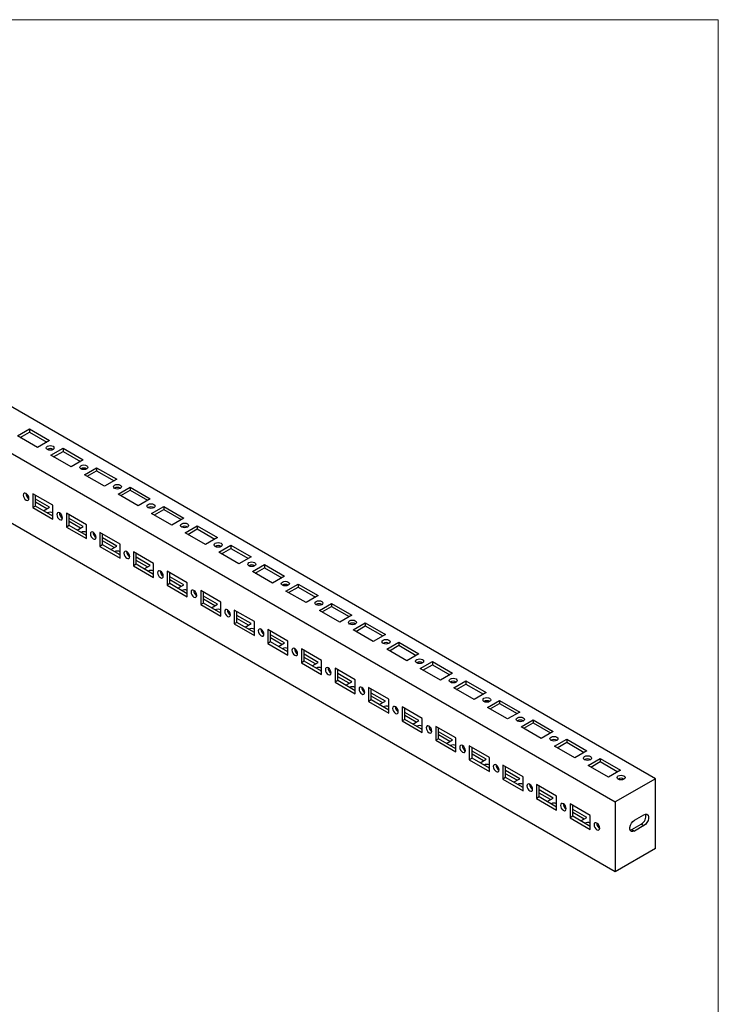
# Model space of a CAD drawing. Header units: millimetres. Extents: x 0 to 1295, y 0 to 838.
# Tile 4 of 4: x 1020 to 1295, y 450 to 838. Entities that reach past the tile are written whole.
import ezdxf

# ---------------------------------------------------------------- set-up
doc = ezdxf.new("R2010")
doc.units = ezdxf.units.MM
doc.header["$LTSCALE"] = 3

msp = doc.modelspace()

# ---------------------------------------------------------------- linework, layer by layer
at = {"color": 7, "linetype": 'Continuous', "lineweight": 18}
for p in [(0, 838.2), (1295.4, 0)]:
    msp.add_line(p, (1295.4, 838.2), dxfattribs=at)
for p, q in [((1270.54, 538.58), (792.19, 814.73)), ((776.28, 805.55), (1254.63, 529.4)), ((1254.63, 501.84), (776.28, 777.99)), ((1018.64, 673.9), (1023.41, 676.66)), ((1023.41, 676.66), (1031.36, 672.07)), ((1023.41, 676.66), (1023.41, 675.43)), ((1026.59, 669.31), (1018.64, 673.9)), ((1019.7, 673.29), (1023.41, 675.43)), ((1023.41, 675.43), (1030.3, 671.45)), ((1031.36, 672.07), (1026.59, 669.31)), ((1031.89, 666.25), (1036.67, 669.01)), ((1036.67, 669.01), (1044.62, 664.41)), ((1036.67, 669.01), (1036.67, 667.78)), ((1039.85, 661.66), (1031.89, 666.25)), ((1032.96, 665.64), (1036.67, 667.78)), ((1036.67, 667.78), (1043.56, 663.8)), ((1044.62, 664.41), (1039.85, 661.66)), ((1045.15, 658.6), (1049.93, 661.35)), ((1049.93, 661.35), (1057.88, 656.76)), ((1049.93, 661.35), (1049.93, 660.13)), ((1053.11, 654), (1045.15, 658.6)), ((1046.21, 657.98), (1049.93, 660.13)), ((1049.93, 660.13), (1056.82, 656.15)), ((1057.88, 656.76), (1053.11, 654)), ((1058.41, 650.94), (1063.18, 653.7)), ((1063.18, 653.7), (1071.14, 649.11)), ((1063.18, 653.7), (1063.18, 652.47)), ((1023, 650.09), (1022.49, 649.8)), ((1032.69, 646.5), (1024.74, 651.09)), ((1024.74, 651.09), (1024.74, 645.58)), ((1025.8, 646.19), (1025.8, 650.48)), ((1066.37, 646.35), (1058.41, 650.94)), ((1059.47, 650.33), (1063.18, 652.47)), ((1063.18, 652.47), (1070.08, 648.49)), ((1071.14, 649.11), (1066.37, 646.35)), ((1025.8, 646.19), (1024.74, 645.58)), ((1024.74, 645.58), (1032.69, 640.99)), ((1031.36, 645.73), (1025.8, 648.95)), ((1030.3, 645.12), (1025.8, 647.72)), ((1032.69, 642.21), (1025.8, 646.19)), ((1028.98, 644.36), (1031.36, 645.73)), ((1032.69, 640.99), (1032.69, 646.5)), ((1071.67, 643.29), (1076.44, 646.04)), ((1076.44, 646.04), (1084.4, 641.45)), ((1076.44, 646.04), (1076.44, 644.82)), ((1032.69, 642.29), (1032.32, 642.43)), ((1036.26, 642.44), (1035.75, 642.14)), ((1045.95, 638.85), (1037.99, 643.44)), ((1037.99, 643.44), (1037.99, 637.93)), ((1039.05, 638.54), (1039.05, 642.83)), ((1079.62, 638.7), (1071.67, 643.29)), ((1072.73, 642.68), (1076.44, 644.82)), ((1076.44, 644.82), (1083.34, 640.84)), ((1084.4, 641.45), (1079.62, 638.7)), ((1039.05, 638.54), (1037.99, 637.93)), ((1037.99, 637.93), (1045.95, 633.34)), ((1044.62, 638.08), (1039.05, 641.29)), ((1043.56, 637.47), (1039.05, 640.07)), ((1045.95, 634.56), (1039.05, 638.54)), ((1042.24, 636.7), (1044.62, 638.08)), ((1045.95, 633.34), (1045.95, 638.85)), ((1084.93, 635.63), (1089.7, 638.39)), ((1089.7, 638.39), (1097.66, 633.8)), ((1089.7, 638.39), (1089.7, 637.16)), ((1045.95, 634.63), (1045.57, 634.78)), ((1049.52, 634.78), (1049.01, 634.49)), ((1059.21, 631.19), (1051.25, 635.79)), ((1051.25, 635.79), (1051.25, 630.27)), ((1052.31, 630.89), (1052.31, 635.17)), ((1057.88, 630.43), (1052.31, 633.64)), ((1092.88, 631.04), (1084.93, 635.63)), ((1085.99, 635.02), (1089.7, 637.16)), ((1089.7, 637.16), (1096.59, 633.19)), ((1097.66, 633.8), (1092.88, 631.04)), ((1052.31, 630.89), (1051.25, 630.27)), ((1051.25, 630.27), (1059.21, 625.68)), ((1056.82, 629.81), (1052.31, 632.42)), ((1059.21, 626.91), (1052.31, 630.89)), ((1055.5, 629.05), (1057.88, 630.43)), ((1059.21, 625.68), (1059.21, 631.19)), ((1098.19, 627.98), (1102.96, 630.74)), ((1102.96, 630.74), (1110.91, 626.14)), ((1102.96, 630.74), (1102.96, 629.51)), ((1059.21, 626.98), (1058.83, 627.12)), ((1062.78, 627.13), (1062.27, 626.83)), ((1072.46, 623.54), (1064.51, 628.13)), ((1064.51, 628.13), (1064.51, 622.62)), ((1065.57, 623.23), (1065.57, 627.52)), ((1071.14, 622.77), (1065.57, 625.99)), ((1106.14, 623.39), (1098.19, 627.98)), ((1099.25, 627.37), (1102.96, 629.51)), ((1102.96, 629.51), (1109.85, 625.53)), ((1110.91, 626.14), (1106.14, 623.39)), ((1065.57, 623.23), (1064.51, 622.62)), ((1064.51, 622.62), (1072.46, 618.03)), ((1070.08, 622.16), (1065.57, 624.76)), ((1072.46, 619.25), (1065.57, 623.23)), ((1068.75, 621.39), (1071.14, 622.77)), ((1072.46, 618.03), (1072.46, 623.54)), ((1111.44, 620.33), (1116.22, 623.08)), ((1116.22, 623.08), (1124.17, 618.49)), ((1116.22, 623.08), (1116.22, 621.86)), ((1072.46, 619.33), (1072.09, 619.47)), ((1076.04, 619.48), (1075.52, 619.18)), ((1085.72, 615.89), (1077.77, 620.48)), ((1077.77, 620.48), (1077.77, 614.97)), ((1078.83, 615.58), (1078.83, 619.87)), ((1084.4, 615.12), (1078.83, 618.33)), ((1119.4, 615.73), (1111.44, 620.33)), ((1112.5, 619.71), (1116.22, 621.86)), ((1116.22, 621.86), (1123.11, 617.88)), ((1124.17, 618.49), (1119.4, 615.73)), ((1078.83, 615.58), (1077.77, 614.97)), ((1077.77, 614.97), (1085.72, 610.37)), ((1083.34, 614.51), (1078.83, 617.11)), ((1085.72, 611.6), (1078.83, 615.58)), ((1082.01, 613.74), (1084.4, 615.12)), ((1085.72, 610.37), (1085.72, 615.89)), ((1124.7, 612.67), (1129.48, 615.43)), ((1125.76, 612.06), (1129.48, 614.2)), ((1129.48, 615.43), (1137.43, 610.84)), ((1129.48, 615.43), (1129.48, 614.2)), ((1129.48, 614.2), (1136.37, 610.22)), ((1085.72, 611.67), (1085.35, 611.82)), ((1089.29, 611.82), (1088.78, 611.53)), ((1098.98, 608.23), (1091.03, 612.82)), ((1091.03, 612.82), (1091.03, 607.31)), ((1092.09, 607.92), (1092.09, 612.21)), ((1097.66, 607.46), (1092.09, 610.68)), ((1132.66, 608.08), (1124.7, 612.67)), ((1137.43, 610.84), (1132.66, 608.08)), ((1092.09, 607.92), (1091.03, 607.31)), ((1091.03, 607.31), (1098.98, 602.72)), ((1096.59, 606.85), (1092.09, 609.45)), ((1098.98, 603.94), (1092.09, 607.92)), ((1095.27, 606.09), (1097.66, 607.46)), ((1098.98, 602.72), (1098.98, 608.23)), ((1137.96, 605.02), (1142.73, 607.77)), ((1139.02, 604.41), (1142.73, 606.55)), ((1142.73, 607.77), (1150.69, 603.18)), ((1142.73, 607.77), (1142.73, 606.55)), ((1142.73, 606.55), (1149.63, 602.57)), ((1098.98, 604.02), (1098.61, 604.16)), ((1102.55, 604.17), (1102.04, 603.87)), ((1112.24, 600.58), (1104.28, 605.17)), ((1104.28, 605.17), (1104.28, 599.66)), ((1105.35, 600.27), (1105.35, 604.56)), ((1110.91, 599.81), (1105.35, 603.02)), ((1145.92, 600.43), (1137.96, 605.02)), ((1150.69, 603.18), (1145.92, 600.43)), ((1105.35, 600.27), (1104.28, 599.66)), ((1104.28, 599.66), (1112.24, 595.07)), ((1109.85, 599.2), (1105.35, 601.8)), ((1112.24, 596.29), (1105.35, 600.27)), ((1108.53, 598.43), (1110.91, 599.81)), ((1112.24, 595.07), (1112.24, 600.58)), ((1151.22, 597.37), (1155.99, 600.12)), ((1152.28, 596.75), (1155.99, 598.9)), ((1155.99, 600.12), (1163.95, 595.53)), ((1155.99, 600.12), (1155.99, 598.9)), ((1155.99, 598.9), (1162.89, 594.92)), ((1112.24, 596.36), (1111.86, 596.51)), ((1115.81, 596.51), (1115.3, 596.22)), ((1125.5, 592.92), (1117.54, 597.52)), ((1117.54, 597.52), (1117.54, 592)), ((1118.6, 592.62), (1118.6, 596.9)), ((1124.17, 592.16), (1118.6, 595.37)), ((1159.17, 592.77), (1151.22, 597.37)), ((1163.95, 595.53), (1159.17, 592.77)), ((1118.6, 592.62), (1117.54, 592)), ((1117.54, 592), (1125.5, 587.41)), ((1123.11, 591.54), (1118.6, 594.15)), ((1125.5, 588.64), (1118.6, 592.62)), ((1121.79, 590.78), (1124.17, 592.16)), ((1125.5, 587.41), (1125.5, 592.92)), ((1164.48, 589.71), (1169.25, 592.47)), ((1165.54, 589.1), (1169.25, 591.24)), ((1169.25, 592.47), (1177.2, 587.87)), ((1169.25, 592.47), (1169.25, 591.24)), ((1169.25, 591.24), (1176.14, 587.26)), ((1125.5, 588.71), (1125.12, 588.85)), ((1129.07, 588.86), (1128.56, 588.57)), ((1138.76, 585.27), (1130.8, 589.86)), ((1130.8, 589.86), (1130.8, 584.35)), ((1131.86, 584.96), (1131.86, 589.25)), ((1137.43, 584.5), (1131.86, 587.72)), ((1172.43, 585.12), (1164.48, 589.71)), ((1177.2, 587.87), (1172.43, 585.12)), ((1131.86, 584.96), (1130.8, 584.35)), ((1130.8, 584.35), (1138.76, 579.76)), ((1136.37, 583.89), (1131.86, 586.49)), ((1138.76, 580.98), (1131.86, 584.96)), ((1135.05, 583.13), (1137.43, 584.5)), ((1138.76, 579.76), (1138.76, 585.27)), ((1177.74, 582.06), (1182.51, 584.81)), ((1178.8, 581.45), (1182.51, 583.59)), ((1182.51, 584.81), (1190.46, 580.22)), ((1182.51, 584.81), (1182.51, 583.59)), ((1182.51, 583.59), (1189.4, 579.61)), ((1138.76, 581.06), (1138.38, 581.2)), ((1142.33, 581.21), (1141.82, 580.91)), ((1152.01, 577.62), (1144.06, 582.21)), ((1144.06, 582.21), (1144.06, 576.7)), ((1145.12, 577.31), (1145.12, 581.6)), ((1150.69, 576.85), (1145.12, 580.06)), ((1185.69, 577.47), (1177.74, 582.06)), ((1190.46, 580.22), (1185.69, 577.47)), ((1145.12, 577.31), (1144.06, 576.7)), ((1144.06, 576.7), (1152.01, 572.1)), ((1149.63, 576.24), (1145.12, 578.84)), ((1152.01, 573.33), (1145.12, 577.31)), ((1148.3, 575.47), (1150.69, 576.85)), ((1152.01, 572.1), (1152.01, 577.62)), ((1190.99, 574.4), (1195.77, 577.16)), ((1192.05, 573.79), (1195.77, 575.93)), ((1195.77, 577.16), (1203.72, 572.57)), ((1195.77, 577.16), (1195.77, 575.93)), ((1195.77, 575.93), (1202.66, 571.95)), ((1152.01, 573.4), (1151.64, 573.55)), ((1155.59, 573.55), (1155.07, 573.26)), ((1165.27, 569.96), (1157.32, 574.56)), ((1157.32, 574.56), (1157.32, 569.04)), ((1158.38, 569.66), (1158.38, 573.94)), ((1163.95, 569.19), (1158.38, 572.41)), ((1198.95, 569.81), (1190.99, 574.4)), ((1203.72, 572.57), (1198.95, 569.81)), ((1158.38, 569.66), (1157.32, 569.04)), ((1157.32, 569.04), (1165.27, 564.45)), ((1162.89, 568.58), (1158.38, 571.18)), ((1165.27, 565.68), (1158.38, 569.66)), ((1161.56, 567.82), (1163.95, 569.19)), ((1165.27, 564.45), (1165.27, 569.96)), ((1204.25, 566.75), (1209.02, 569.51)), ((1205.31, 566.14), (1209.02, 568.28)), ((1209.02, 569.51), (1216.98, 564.91)), ((1209.02, 569.51), (1209.02, 568.28)), ((1209.02, 568.28), (1215.92, 564.3)), ((1165.27, 565.75), (1164.9, 565.89)), ((1168.84, 565.9), (1168.33, 565.6)), ((1178.53, 562.31), (1170.58, 566.9)), ((1170.58, 566.9), (1170.58, 561.39)), ((1171.64, 562), (1171.64, 566.29)), ((1177.2, 561.54), (1171.64, 564.76)), ((1212.21, 562.16), (1204.25, 566.75)), ((1216.98, 564.91), (1212.21, 562.16)), ((1171.64, 562), (1170.58, 561.39)), ((1170.58, 561.39), (1178.53, 556.8)), ((1176.14, 560.93), (1171.64, 563.53)), ((1178.53, 558.02), (1171.64, 562)), ((1174.82, 560.16), (1177.2, 561.54)), ((1178.53, 556.8), (1178.53, 562.31)), ((1217.51, 559.1), (1222.28, 561.85)), ((1218.57, 558.48), (1222.28, 560.63)), ((1222.28, 561.85), (1230.24, 557.26)), ((1222.28, 561.85), (1222.28, 560.63)), ((1222.28, 560.63), (1229.18, 556.65)), ((1178.53, 558.09), (1178.16, 558.24)), ((1182.1, 558.24), (1181.59, 557.95)), ((1191.79, 554.66), (1183.83, 559.25)), ((1183.83, 559.25), (1183.83, 553.74)), ((1184.89, 554.35), (1184.89, 558.64)), ((1190.46, 553.89), (1184.89, 557.1)), ((1189.4, 553.27), (1184.89, 555.88)), ((1225.46, 554.5), (1217.51, 559.1)), ((1230.24, 557.26), (1225.46, 554.5)), ((1184.89, 554.35), (1183.83, 553.74)), ((1183.83, 553.74), (1191.79, 549.14)), ((1191.79, 550.37), (1184.89, 554.35)), ((1188.08, 552.51), (1190.46, 553.89)), ((1191.79, 549.14), (1191.79, 554.66)), ((1230.77, 551.44), (1235.54, 554.2)), ((1231.83, 550.83), (1235.54, 552.97)), ((1235.54, 554.2), (1243.5, 549.61)), ((1235.54, 554.2), (1235.54, 552.97)), ((1235.54, 552.97), (1242.44, 548.99)), ((1191.79, 550.44), (1191.41, 550.58)), ((1195.36, 550.59), (1194.85, 550.3)), ((1205.05, 547), (1197.09, 551.59)), ((1197.09, 551.59), (1197.09, 546.08)), ((1198.15, 546.69), (1198.15, 550.98)), ((1203.72, 546.23), (1198.15, 549.45)), ((1202.66, 545.62), (1198.15, 548.22)), ((1238.72, 546.85), (1230.77, 551.44)), ((1243.5, 549.61), (1238.72, 546.85)), ((1198.15, 546.69), (1197.09, 546.08)), ((1197.09, 546.08), (1205.05, 541.49)), ((1205.05, 542.71), (1198.15, 546.69)), ((1201.34, 544.86), (1203.72, 546.23)), ((1205.05, 541.49), (1205.05, 547)), ((1244.03, 543.79), (1248.8, 546.54)), ((1245.09, 543.18), (1248.8, 545.32)), ((1248.8, 546.54), (1256.75, 541.95)), ((1248.8, 546.54), (1248.8, 545.32)), ((1248.8, 545.32), (1255.69, 541.34)), ((1205.05, 542.79), (1204.67, 542.93)), ((1208.62, 542.94), (1208.11, 542.64)), ((1218.31, 539.35), (1210.35, 543.94)), ((1210.35, 543.94), (1210.35, 538.43)), ((1211.41, 539.04), (1211.41, 543.33)), ((1216.98, 538.58), (1211.41, 541.79)), ((1215.92, 537.97), (1211.41, 540.57)), ((1251.98, 539.2), (1244.03, 543.79)), ((1256.75, 541.95), (1251.98, 539.2)), ((1211.41, 539.04), (1210.35, 538.43)), ((1210.35, 538.43), (1218.31, 533.84)), ((1218.31, 535.06), (1211.41, 539.04)), ((1214.59, 537.2), (1216.98, 538.58)), ((1218.31, 533.84), (1218.31, 539.35)), ((1270.54, 538.58), (1254.63, 529.4)), ((1270.54, 511.03), (1270.54, 538.58)), ((1218.31, 535.13), (1217.93, 535.28)), ((1221.88, 535.28), (1221.37, 534.99)), ((1231.56, 531.69), (1223.61, 536.29)), ((1223.61, 536.29), (1223.61, 530.77)), ((1224.67, 531.39), (1224.67, 535.67)), ((1230.24, 530.93), (1224.67, 534.14)), ((1229.18, 530.31), (1224.67, 532.92)), ((1224.67, 531.39), (1223.61, 530.77)), ((1223.61, 530.77), (1231.56, 526.18)), ((1231.56, 527.41), (1224.67, 531.39)), ((1227.85, 529.55), (1230.24, 530.93)), ((1231.56, 526.18), (1231.56, 531.69)), ((1244.82, 524.04), (1236.87, 528.63)), ((1236.87, 528.63), (1236.87, 523.12)), ((1254.63, 529.4), (1254.63, 501.84)), ((1231.56, 527.48), (1231.19, 527.62)), ((1235.13, 527.63), (1234.62, 527.33)), ((1237.93, 523.73), (1237.93, 528.02)), ((1243.5, 523.27), (1237.93, 526.49)), ((1242.44, 522.66), (1237.93, 525.26)), ((1237.93, 523.73), (1236.87, 523.12)), ((1236.87, 523.12), (1244.82, 518.53)), ((1244.82, 519.75), (1237.93, 523.73)), ((1241.11, 521.9), (1243.5, 523.27)), ((1244.82, 518.53), (1244.82, 524.04)), ((1262.32, 522.2), (1266.04, 524.35)), ((1244.82, 519.83), (1244.45, 519.97)), ((1248.39, 519.98), (1247.88, 519.68)), ((1261.26, 518.53), (1264.97, 520.67)), ((1261.26, 518.53), (1262.32, 517.92)), ((1266.04, 520.06), (1262.32, 517.92)), ((1264.97, 520.67), (1266.04, 520.06)), ((1270.54, 511.03), (1254.63, 501.84))]:
    msp.add_line(p, q)
at = {"flags": 128}
for points in [[(1030.5, 668.51), (1030.16, 668.81), (1030.04, 669.16), (1030.16, 669.51), (1030.5, 669.81), (1031.02, 670.01), (1031.63, 670.08), (1032.24, 670.01), (1032.76, 669.81), (1033.1, 669.51), (1033.22, 669.16), (1033.1, 668.81), (1032.76, 668.51), (1032.24, 668.31), (1031.63, 668.24), (1031.02, 668.31), (1030.5, 668.51)], [(1043.76, 660.85), (1043.42, 661.15), (1043.29, 661.5), (1043.42, 661.86), (1043.76, 662.15), (1044.28, 662.35), (1044.89, 662.42), (1045.5, 662.35), (1046.01, 662.15), (1046.36, 661.86), (1046.48, 661.5), (1046.36, 661.15), (1046.01, 660.85), (1045.5, 660.65), (1044.89, 660.58), (1044.28, 660.65), (1043.76, 660.85)], [(1057.02, 653.2), (1056.67, 653.5), (1056.55, 653.85), (1056.67, 654.2), (1057.02, 654.5), (1057.54, 654.7), (1058.15, 654.77), (1058.76, 654.7), (1059.27, 654.5), (1059.62, 654.2), (1059.74, 653.85), (1059.62, 653.5), (1059.27, 653.2), (1058.76, 653), (1058.15, 652.93), (1057.54, 653), (1057.02, 653.2)], [(1023.21, 649.22), (1023.12, 649.77), (1022.88, 650.33), (1022.51, 650.82), (1022.08, 651.17), (1021.65, 651.32), (1021.29, 651.25), (1021.04, 650.97), (1020.96, 650.52), (1021.04, 649.97), (1021.29, 649.41), (1021.65, 648.91), (1022.08, 648.57), (1022.51, 648.42), (1022.88, 648.49), (1023.12, 648.77), (1023.21, 649.22)], [(1070.28, 645.55), (1069.93, 645.84), (1069.81, 646.2), (1069.93, 646.55), (1070.28, 646.85), (1070.79, 647.05), (1071.4, 647.12), (1072.01, 647.05), (1072.53, 646.85), (1072.88, 646.55), (1073, 646.2), (1072.88, 645.84), (1072.53, 645.55), (1072.01, 645.35), (1071.4, 645.28), (1070.79, 645.35), (1070.28, 645.55)], [(1036.47, 641.56), (1036.38, 642.11), (1036.14, 642.67), (1035.77, 643.17), (1035.34, 643.52), (1034.91, 643.67), (1034.54, 643.59), (1034.3, 643.31), (1034.21, 642.86), (1034.3, 642.32), (1034.54, 641.75), (1034.91, 641.26), (1035.34, 640.91), (1035.77, 640.76), (1036.14, 640.83), (1036.38, 641.12), (1036.47, 641.56)], [(1083.54, 637.89), (1083.19, 638.19), (1083.07, 638.54), (1083.19, 638.89), (1083.54, 639.19), (1084.05, 639.39), (1084.66, 639.46), (1085.27, 639.39), (1085.79, 639.19), (1086.13, 638.89), (1086.26, 638.54), (1086.13, 638.19), (1085.79, 637.89), (1085.27, 637.69), (1084.66, 637.62), (1084.05, 637.69), (1083.54, 637.89)], [(1049.73, 633.91), (1049.64, 634.46), (1049.4, 635.02), (1049.03, 635.51), (1048.6, 635.86), (1048.17, 636.01), (1047.8, 635.94), (1047.56, 635.66), (1047.47, 635.21), (1047.56, 634.66), (1047.8, 634.1), (1048.17, 633.61), (1048.6, 633.26), (1049.03, 633.11), (1049.4, 633.18), (1049.64, 633.46), (1049.73, 633.91)], [(1096.79, 630.24), (1096.45, 630.54), (1096.33, 630.89), (1096.45, 631.24), (1096.79, 631.54), (1097.31, 631.74), (1097.92, 631.81), (1098.53, 631.74), (1099.05, 631.54), (1099.39, 631.24), (1099.51, 630.89), (1099.39, 630.54), (1099.05, 630.24), (1098.53, 630.04), (1097.92, 629.97), (1097.31, 630.04), (1096.79, 630.24)], [(1062.99, 626.26), (1062.9, 626.8), (1062.66, 627.37), (1062.29, 627.86), (1061.86, 628.21), (1061.43, 628.36), (1061.06, 628.29), (1060.82, 628.01), (1060.73, 627.56), (1060.82, 627.01), (1061.06, 626.45), (1061.43, 625.95), (1061.86, 625.61), (1062.29, 625.46), (1062.66, 625.53), (1062.9, 625.81), (1062.99, 626.26)], [(1110.05, 622.58), (1109.71, 622.88), (1109.59, 623.24), (1109.71, 623.59), (1110.05, 623.89), (1110.57, 624.09), (1111.18, 624.16), (1111.79, 624.09), (1112.31, 623.89), (1112.65, 623.59), (1112.77, 623.24), (1112.65, 622.88), (1112.31, 622.58), (1111.79, 622.39), (1111.18, 622.32), (1110.57, 622.39), (1110.05, 622.58)], [(1076.24, 618.6), (1076.16, 619.15), (1075.91, 619.71), (1075.55, 620.21), (1075.12, 620.55), (1074.69, 620.7), (1074.32, 620.63), (1074.08, 620.35), (1073.99, 619.9), (1074.08, 619.36), (1074.32, 618.79), (1074.69, 618.3), (1075.12, 617.95), (1075.55, 617.8), (1075.91, 617.87), (1076.16, 618.15), (1076.24, 618.6)], [(1123.31, 614.93), (1122.96, 615.23), (1122.84, 615.58), (1122.96, 615.93), (1123.31, 616.23), (1123.83, 616.43), (1124.44, 616.5), (1125.05, 616.43), (1125.56, 616.23), (1125.91, 615.93), (1126.03, 615.58), (1125.91, 615.23), (1125.56, 614.93), (1125.05, 614.73), (1124.44, 614.66), (1123.83, 614.73), (1123.31, 614.93)], [(1089.5, 610.95), (1089.42, 611.5), (1089.17, 612.06), (1088.81, 612.55), (1088.37, 612.9), (1087.94, 613.05), (1087.58, 612.98), (1087.33, 612.7), (1087.25, 612.25), (1087.33, 611.7), (1087.58, 611.14), (1087.94, 610.65), (1088.37, 610.3), (1088.81, 610.15), (1089.17, 610.22), (1089.42, 610.5), (1089.5, 610.95)], [(1136.57, 607.28), (1136.22, 607.58), (1136.1, 607.93), (1136.22, 608.28), (1136.57, 608.58), (1137.09, 608.78), (1137.7, 608.85), (1138.31, 608.78), (1138.82, 608.58), (1139.17, 608.28), (1139.29, 607.93), (1139.17, 607.58), (1138.82, 607.28), (1138.31, 607.08), (1137.7, 607.01), (1137.09, 607.08), (1136.57, 607.28)], [(1102.76, 603.29), (1102.67, 603.84), (1102.43, 604.41), (1102.06, 604.9), (1101.63, 605.25), (1101.2, 605.4), (1100.84, 605.33), (1100.59, 605.04), (1100.51, 604.6), (1100.59, 604.05), (1100.84, 603.49), (1101.2, 602.99), (1101.63, 602.64), (1102.06, 602.49), (1102.43, 602.57), (1102.67, 602.85), (1102.76, 603.29)], [(1149.83, 599.62), (1149.48, 599.92), (1149.36, 600.27), (1149.48, 600.63), (1149.83, 600.92), (1150.34, 601.12), (1150.95, 601.19), (1151.56, 601.12), (1152.08, 600.92), (1152.43, 600.63), (1152.55, 600.27), (1152.43, 599.92), (1152.08, 599.62), (1151.56, 599.42), (1150.95, 599.35), (1150.34, 599.42), (1149.83, 599.62)], [(1116.02, 595.64), (1115.93, 596.19), (1115.69, 596.75), (1115.32, 597.24), (1114.89, 597.59), (1114.46, 597.74), (1114.09, 597.67), (1113.85, 597.39), (1113.76, 596.94), (1113.85, 596.39), (1114.09, 595.83), (1114.46, 595.34), (1114.89, 594.99), (1115.32, 594.84), (1115.69, 594.91), (1115.93, 595.19), (1116.02, 595.64)], [(1163.08, 591.97), (1162.74, 592.27), (1162.62, 592.62), (1162.74, 592.97), (1163.08, 593.27), (1163.6, 593.47), (1164.21, 593.54), (1164.82, 593.47), (1165.34, 593.27), (1165.68, 592.97), (1165.81, 592.62), (1165.68, 592.27), (1165.34, 591.97), (1164.82, 591.77), (1164.21, 591.7), (1163.6, 591.77), (1163.08, 591.97)], [(1129.28, 587.99), (1129.19, 588.53), (1128.95, 589.1), (1128.58, 589.59), (1128.15, 589.94), (1127.72, 590.09), (1127.35, 590.02), (1127.11, 589.74), (1127.02, 589.29), (1127.11, 588.74), (1127.35, 588.18), (1127.72, 587.68), (1128.15, 587.34), (1128.58, 587.19), (1128.95, 587.26), (1129.19, 587.54), (1129.28, 587.99)], [(1176.34, 584.32), (1176, 584.61), (1175.88, 584.97), (1176, 585.32), (1176.34, 585.62), (1176.86, 585.82), (1177.47, 585.89), (1178.08, 585.82), (1178.6, 585.62), (1178.94, 585.32), (1179.06, 584.97), (1178.94, 584.61), (1178.6, 584.32), (1178.08, 584.12), (1177.47, 584.05), (1176.86, 584.12), (1176.34, 584.32)], [(1142.53, 580.33), (1142.45, 580.88), (1142.2, 581.44), (1141.84, 581.94), (1141.41, 582.29), (1140.98, 582.44), (1140.61, 582.36), (1140.37, 582.08), (1140.28, 581.63), (1140.37, 581.09), (1140.61, 580.52), (1140.98, 580.03), (1141.41, 579.68), (1141.84, 579.53), (1142.2, 579.6), (1142.45, 579.88), (1142.53, 580.33)], [(1189.6, 576.66), (1189.26, 576.96), (1189.13, 577.31), (1189.26, 577.66), (1189.6, 577.96), (1190.12, 578.16), (1190.73, 578.23), (1191.34, 578.16), (1191.86, 577.96), (1192.2, 577.66), (1192.32, 577.31), (1192.2, 576.96), (1191.86, 576.66), (1191.34, 576.46), (1190.73, 576.39), (1190.12, 576.46), (1189.6, 576.66)], [(1155.79, 572.68), (1155.71, 573.23), (1155.46, 573.79), (1155.1, 574.28), (1154.67, 574.63), (1154.23, 574.78), (1153.87, 574.71), (1153.62, 574.43), (1153.54, 573.98), (1153.62, 573.43), (1153.87, 572.87), (1154.23, 572.38), (1154.67, 572.03), (1155.1, 571.88), (1155.46, 571.95), (1155.71, 572.23), (1155.79, 572.68)], [(1202.86, 569.01), (1202.51, 569.31), (1202.39, 569.66), (1202.51, 570.01), (1202.86, 570.31), (1203.38, 570.51), (1203.99, 570.58), (1204.6, 570.51), (1205.11, 570.31), (1205.46, 570.01), (1205.58, 569.66), (1205.46, 569.31), (1205.11, 569.01), (1204.6, 568.81), (1203.99, 568.74), (1203.38, 568.81), (1202.86, 569.01)], [(1169.05, 565.03), (1168.97, 565.57), (1168.72, 566.14), (1168.36, 566.63), (1167.92, 566.98), (1167.49, 567.13), (1167.13, 567.06), (1166.88, 566.78), (1166.8, 566.33), (1166.88, 565.78), (1167.13, 565.22), (1167.49, 564.72), (1167.92, 564.37), (1168.36, 564.22), (1168.72, 564.3), (1168.97, 564.58), (1169.05, 565.03)], [(1216.12, 561.35), (1215.77, 561.65), (1215.65, 562), (1215.77, 562.36), (1216.12, 562.66), (1216.63, 562.85), (1217.24, 562.92), (1217.85, 562.85), (1218.37, 562.66), (1218.72, 562.36), (1218.84, 562), (1218.72, 561.65), (1218.37, 561.35), (1217.85, 561.15), (1217.24, 561.08), (1216.63, 561.15), (1216.12, 561.35)], [(1182.31, 557.37), (1182.22, 557.92), (1181.98, 558.48), (1181.61, 558.98), (1181.18, 559.32), (1180.75, 559.47), (1180.39, 559.4), (1180.14, 559.12), (1180.06, 558.67), (1180.14, 558.13), (1180.39, 557.56), (1180.75, 557.07), (1181.18, 556.72), (1181.61, 556.57), (1181.98, 556.64), (1182.22, 556.92), (1182.31, 557.37)], [(1229.38, 553.7), (1229.03, 554), (1228.91, 554.35), (1229.03, 554.7), (1229.38, 555), (1229.89, 555.2), (1230.5, 555.27), (1231.11, 555.2), (1231.63, 555), (1231.98, 554.7), (1232.1, 554.35), (1231.98, 554), (1231.63, 553.7), (1231.11, 553.5), (1230.5, 553.43), (1229.89, 553.5), (1229.38, 553.7)], [(1195.57, 549.72), (1195.48, 550.27), (1195.24, 550.83), (1194.87, 551.32), (1194.44, 551.67), (1194.01, 551.82), (1193.64, 551.75), (1193.4, 551.47), (1193.31, 551.02), (1193.4, 550.47), (1193.64, 549.91), (1194.01, 549.42), (1194.44, 549.07), (1194.87, 548.92), (1195.24, 548.99), (1195.48, 549.27), (1195.57, 549.72)], [(1208.83, 542.06), (1208.74, 542.61), (1208.5, 543.17), (1208.13, 543.67), (1207.7, 544.02), (1207.27, 544.17), (1206.9, 544.09), (1206.66, 543.81), (1206.57, 543.37), (1206.66, 542.82), (1206.9, 542.25), (1207.27, 541.76), (1207.7, 541.41), (1208.13, 541.26), (1208.5, 541.33), (1208.74, 541.62), (1208.83, 542.06)], [(1242.63, 546.05), (1242.29, 546.34), (1242.17, 546.7), (1242.29, 547.05), (1242.63, 547.35), (1243.15, 547.55), (1243.76, 547.62), (1244.37, 547.55), (1244.89, 547.35), (1245.23, 547.05), (1245.36, 546.7), (1245.23, 546.34), (1244.89, 546.05), (1244.37, 545.85), (1243.76, 545.78), (1243.15, 545.85), (1242.63, 546.05)], [(1222.08, 534.41), (1222, 534.96), (1221.75, 535.52), (1221.39, 536.01), (1220.96, 536.36), (1220.53, 536.51), (1220.16, 536.44), (1219.92, 536.16), (1219.83, 535.71), (1219.92, 535.16), (1220.16, 534.6), (1220.53, 534.11), (1220.96, 533.76), (1221.39, 533.61), (1221.75, 533.68), (1222, 533.96), (1222.08, 534.41)], [(1255.89, 538.39), (1255.55, 538.69), (1255.43, 539.04), (1255.55, 539.4), (1255.89, 539.69), (1256.41, 539.89), (1257.02, 539.96), (1257.63, 539.89), (1258.15, 539.69), (1258.49, 539.4), (1258.61, 539.04), (1258.49, 538.69), (1258.15, 538.39), (1257.63, 538.19), (1257.02, 538.12), (1256.41, 538.19), (1255.89, 538.39)], [(1235.34, 526.76), (1235.26, 527.3), (1235.01, 527.87), (1234.65, 528.36), (1234.22, 528.71), (1233.78, 528.86), (1233.42, 528.79), (1233.17, 528.51), (1233.09, 528.06), (1233.17, 527.51), (1233.42, 526.95), (1233.78, 526.45), (1234.22, 526.11), (1234.65, 525.96), (1235.01, 526.03), (1235.26, 526.31), (1235.34, 526.76)], [(1248.6, 519.1), (1248.51, 519.65), (1248.27, 520.21), (1247.9, 520.71), (1247.47, 521.05), (1247.04, 521.2), (1246.68, 521.13), (1246.43, 520.85), (1246.35, 520.4), (1246.43, 519.86), (1246.68, 519.29), (1247.04, 518.8), (1247.47, 518.45), (1247.9, 518.3), (1248.27, 518.37), (1248.51, 518.65), (1248.6, 519.1)], [(1262.32, 517.92), (1261.69, 517.68), (1261.13, 517.73), (1260.72, 518.06), (1260.49, 518.63), (1260.49, 519.38), (1260.72, 520.2), (1261.13, 521.01), (1261.69, 521.71), (1262.32, 522.2)], [(1266.04, 524.35), (1266.67, 524.58), (1267.23, 524.53), (1267.64, 524.2), (1267.86, 523.63), (1267.86, 522.89), (1267.64, 522.06), (1267.23, 521.25), (1266.67, 520.55), (1266.04, 520.06)], [(1260.59, 518.29), (1260.63, 518.29), (1261.26, 518.53)]]:
    msp.add_lwpolyline(points, dxfattribs=at)
for centre, radius, start, end in [((1031.63, 666.58), 2.3, 58.8222, 121.1778), ((1044.89, 658.93), 2.3, 58.8222, 121.1778), ((1058.15, 651.27), 2.3, 58.8222, 121.1778), ((1024.32, 651.16), 2.3, 178.8063, 241.1883), ((1071.4, 643.62), 2.3, 58.8222, 121.1778), ((1031.63, 641.28), 2.47, 64.6212, 117.2312), ((1037.57, 643.5), 2.3, 178.8063, 241.1883), ((1084.66, 635.96), 2.3, 58.8222, 121.1778), ((1044.89, 633.63), 2.47, 64.6212, 117.2312), ((1050.83, 635.85), 2.3, 178.8063, 241.1883), ((1097.92, 628.31), 2.3, 58.8222, 121.1778), ((1058.15, 625.97), 2.47, 64.6212, 117.2312), ((1064.09, 628.2), 2.3, 178.8063, 241.1883), ((1111.18, 620.66), 2.3, 58.8222, 121.1778), ((1071.41, 618.32), 2.47, 64.6212, 117.2312), ((1077.35, 620.54), 2.3, 178.8063, 241.1883), ((1124.44, 613), 2.3, 58.8222, 121.1778), ((1084.67, 610.67), 2.47, 64.6212, 117.2312), ((1090.61, 612.89), 2.3, 178.8063, 241.1883), ((1137.7, 605.35), 2.3, 58.8222, 121.1778), ((1097.92, 603.01), 2.47, 64.6212, 117.2312), ((1103.87, 605.23), 2.3, 178.8063, 241.1883), ((1150.95, 597.7), 2.3, 58.8222, 121.1778), ((1111.18, 595.36), 2.47, 64.6212, 117.2312), ((1117.12, 597.58), 2.3, 178.8063, 241.1883), ((1164.21, 590.04), 2.3, 58.8222, 121.1778), ((1124.44, 587.71), 2.47, 64.6212, 117.2312), ((1130.38, 589.93), 2.3, 178.8063, 241.1883), ((1177.47, 582.39), 2.3, 58.8222, 121.1778), ((1137.7, 580.05), 2.47, 64.6212, 117.2312), ((1143.64, 582.27), 2.3, 178.8063, 241.1883), ((1190.73, 574.73), 2.3, 58.8222, 121.1778), ((1150.96, 572.4), 2.47, 64.6212, 117.2312), ((1156.9, 574.62), 2.3, 178.8063, 241.1883), ((1203.99, 567.08), 2.3, 58.8222, 121.1778), ((1164.22, 564.74), 2.47, 64.6212, 117.2312), ((1170.16, 566.96), 2.3, 178.8063, 241.1883), ((1217.24, 559.43), 2.3, 58.8222, 121.1778), ((1177.47, 557.09), 2.47, 64.6212, 117.2312), ((1183.41, 559.31), 2.3, 178.8063, 241.1883), ((1230.5, 551.77), 2.3, 58.8222, 121.1778), ((1190.73, 549.44), 2.47, 64.6212, 117.2312), ((1196.67, 551.66), 2.3, 178.8063, 241.1883), ((1203.99, 541.78), 2.47, 64.6212, 117.2312), ((1243.76, 544.12), 2.3, 58.8222, 121.1778), ((1209.93, 544), 2.3, 178.8063, 241.1883), ((1217.25, 534.13), 2.47, 64.6212, 117.2312), ((1223.19, 536.35), 2.3, 178.8063, 241.1883), ((1257.02, 536.47), 2.3, 58.8222, 121.1778), ((1230.51, 526.48), 2.47, 64.6212, 117.2312), ((1236.45, 528.7), 2.3, 178.8063, 241.1883), ((1243.76, 518.82), 2.47, 64.6212, 117.2312), ((1249.71, 521.04), 2.3, 178.8063, 241.1883), ((1263.25, 523.78), 3.55, 299.0906, 13.2284)]:
    msp.add_arc(centre, radius, start, end)

doc.saveas('drawing.dxf')
